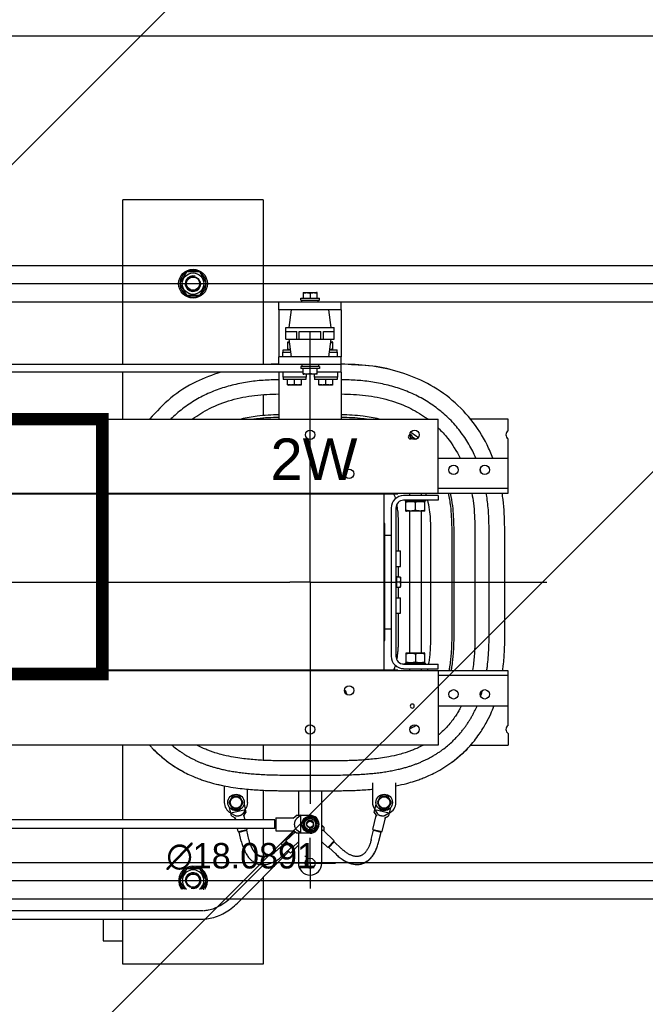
# Model space of a CAD drawing. Header units: centimetres. Extents: x -228435 to 111511, y -89367 to 428125.
# Tile 183 of 219: x -69249 to -68390, y 92970 to 94323. Entities that reach past the tile are written whole.
import ezdxf
from ezdxf.enums import TextEntityAlignment as Align

# ---------------------------------------------------------------- set-up
doc = ezdxf.new("R2010")
doc.units = ezdxf.units.CM
doc.header["$LTSCALE"] = 50
doc.linetypes.add('CENTER', pattern=[2, 1.25, -0.25, 0.25, -0.25])
doc.linetypes.add('HIDDEN2', pattern=[4.7625, 3.175, -1.5875])
doc.layers.get('0').update_dxf_attribs({"color": 8})
for name, color, linetype in [('ARCH_INFO_AREA_ETYKIETY_200', 8, 'Continuous'), ('ARCH_POMOCNICZE_IST', 8, 'HIDDEN2'), ('ARCH_WIDOK_IST', 8, 'Continuous')]:
    doc.layers.add(name, color=color, linetype=linetype)
doc.layers.add('ARCH_WIDOK', color=8, linetype='Continuous', lineweight=13)
doc.layers.add('EL_Transformator RESIBLOC', color=8, linetype='Continuous', lineweight=25)
doc.styles.add('Arial', font='ARIAL.TTF')
doc.styles.add('TEXTSTYLE_4', font='txt', dxfattribs={"width": 0.8})

# ---------------------------------------------------------------- blocks, each defined once
blk = doc.blocks.new('resibloc 20-04')
at = {"layer": 'EL_Transformator RESIBLOC', "linetype": 'Continuous'}
for p, q in [((9041.98, 19094.04), (9041.98, 19116.65)), ((9061.27, 19116.65), (9041.98, 19116.65)), ((9061.27, 19116.65), (9061.27, 19094.04)), ((9050.7, 19106.76), (9049.77, 19105.15)), ((9052.55, 19106.76), (9050.7, 19106.76)), ((9053.48, 19105.15), (9052.55, 19106.76)), ((9049.77, 19105.15), (9050.7, 19103.55)), ((9049.88, 19105.35), (9049.83, 19105.35)), ((9049.83, 19104.96), (9049.88, 19104.96)), ((9052.55, 19103.55), (9053.48, 19105.15)), ((9050.7, 19103.55), (9052.55, 19103.55)), ((9066.41, 19103.14), (9068.98, 19103.14)), ((9066.41, 19102.88), (9066.41, 19103.14)), ((9066.41, 19102.88), (9068.98, 19102.88)), ((9066.56, 19102.61), (9066.56, 19102.88)), ((9066.73, 19103.92), (9066.81, 19103.95)), ((9066.73, 19103.92), (9066.73, 19103.14)), ((9066.81, 19103.95), (9068.58, 19103.95)), ((9067.69, 19103.85), (9067.69, 19103.14)), ((9068.66, 19103.92), (9068.58, 19103.95)), ((9068.66, 19103.14), (9068.66, 19103.92)), ((9068.82, 19102.61), (9068.82, 19102.88)), ((9068.98, 19102.88), (9068.98, 19103.14)), ((9071.98, 19102.61), (9063.41, 19102.61)), ((9063.41, 19101.54), (9063.41, 19102.61)), ((9071.98, 19101.54), (9063.41, 19101.54)), ((9063.41, 19101.54), (9063.41, 19095.11)), ((9064.82, 19099.13), (9065.12, 19101.54)), ((9070.57, 19099.13), (9070.27, 19101.54)), ((9071.98, 19101.54), (9071.98, 19102.61)), ((9071.98, 19101.54), (9071.98, 19095.11)), ((9064.37, 19099.13), (9071.02, 19099.13)), ((9064.37, 19097.52), (9064.37, 19099.13)), ((9071.02, 19097.52), (9071.02, 19099.13)), ((9064.37, 19097.52), (9071.02, 19097.52)), ((9064.38, 19098.59), (9065.86, 19098.59)), ((9064.38, 19097.52), (9064.38, 19098.59)), ((9065.12, 19095.11), (9064.82, 19097.52)), ((9065.86, 19097.52), (9065.86, 19098.59)), ((9066.21, 19098.59), (9069.18, 19098.59)), ((9066.21, 19097.52), (9066.21, 19098.59)), ((9069.18, 19097.52), (9069.18, 19098.59)), ((9069.53, 19098.59), (9071.01, 19098.59)), ((9069.53, 19097.52), (9069.53, 19098.59)), ((9070.27, 19095.11), (9070.57, 19097.52)), ((9071.01, 19097.52), (9071.01, 19098.59)), ((9064, 19096.07), (9065, 19096.07)), ((9064, 19095.75), (9064, 19096.07)), ((9064.59, 19097.11), (9064.66, 19097.14)), ((9064.59, 19097.11), (9064.59, 19096.1)), ((9064.66, 19096.07), (9064.59, 19096.1)), ((9064.66, 19097.14), (9064.87, 19097.14)), ((9070.39, 19096.07), (9071.39, 19096.07)), ((9070.52, 19097.14), (9070.73, 19097.14)), ((9070.8, 19097.11), (9070.73, 19097.14)), ((9070.73, 19096.07), (9070.8, 19096.1)), ((9070.8, 19096.1), (9070.8, 19097.11)), ((9071.39, 19095.75), (9071.39, 19096.07)), ((9071.98, 19095.11), (9063.41, 19095.11)), ((9063.41, 19094.04), (9063.41, 19095.11)), ((9063.94, 19095.75), (9065.04, 19095.75)), ((9063.94, 19095.11), (9063.94, 19095.75)), ((9070.35, 19095.75), (9071.44, 19095.75)), ((9071.44, 19095.11), (9071.44, 19095.75)), ((9071.98, 19092.97), (9071.98, 19095.11)), ((9063.41, 19094.04), (9007.98, 19094.04)), ((9071.98, 19094.04), (9063.41, 19094.04)), ((9068.98, 19093.77), (9066.41, 19093.77)), ((9066.41, 19093.77), (9066.41, 19093.5)), ((9068.98, 19093.5), (9066.41, 19093.5)), ((9066.57, 19094.04), (9066.57, 19093.77)), ((9066.73, 19092.73), (9066.73, 19093.5)), ((9067.69, 19092.79), (9067.69, 19093.5)), ((9068.66, 19092.73), (9068.66, 19093.5)), ((9068.83, 19094.04), (9068.83, 19093.77)), ((9068.98, 19093.77), (9068.98, 19093.5)), ((9066.73, 19092.97), (9004.66, 19092.97)), ((9041.98, 19086.54), (9041.98, 19092.97)), ((9063.41, 19092.97), (9063.41, 19086.54)), ((9063.94, 19092.97), (9063.94, 19092.32)), ((9067.16, 19092.32), (9063.94, 19092.32)), ((9064, 19092.32), (9064, 19092)), ((9067.11, 19092), (9064, 19092)), ((9064.59, 19091.23), (9064.59, 19092)), ((9065.55, 19091.29), (9065.55, 19092)), ((9066.52, 19091.23), (9066.52, 19092)), ((9066.73, 19092.73), (9066.81, 19092.7)), ((9068.58, 19092.7), (9066.81, 19092.7)), ((9067.11, 19092.32), (9067.11, 19092)), ((9067.16, 19092.7), (9067.16, 19092.32)), ((9068.23, 19092.7), (9068.23, 19092.32)), ((9071.44, 19092.32), (9068.23, 19092.32)), ((9068.28, 19092.32), (9068.28, 19092)), ((9071.39, 19092), (9068.28, 19092)), ((9068.66, 19092.73), (9068.58, 19092.7)), ((9071.98, 19092.97), (9068.66, 19092.97)), ((9068.87, 19091.23), (9068.87, 19092)), ((9069.84, 19091.29), (9069.84, 19092)), ((9070.8, 19091.23), (9070.8, 19092)), ((9071.39, 19092.32), (9071.39, 19092)), ((9071.44, 19092.97), (9071.44, 19092.32)), ((9071.98, 19092.97), (9071.98, 19086.54)), ((9064.58, 19091.23), (9064.66, 19091.2)), ((9066.44, 19091.2), (9064.66, 19091.2)), ((9066.52, 19091.23), (9066.44, 19091.2)), ((9068.87, 19091.23), (9068.95, 19091.2)), ((9070.73, 19091.2), (9068.95, 19091.2)), ((9070.81, 19091.23), (9070.73, 19091.2)), ((9061.27, 19089.91), (9061.27, 19087.03)), ((9061.27, 19086.71), (9061.27, 19086.54)), ((8922.13, 19086.54), (9085.26, 19086.54)), ((9085.26, 19076.36), (9085.26, 19086.54)), ((9094.9, 19086.54), (9089.7, 19086.54)), ((9094.9, 19084.94), (9094.9, 19086.54)), ((9094.9, 19076.36), (9094.9, 19083.84)), ((9085.26, 19081.18), (9094.9, 19081.18)), ((8927.64, 19076.36), (9079.75, 19076.36)), ((8927.64, 19076.26), (9079.75, 19076.26)), ((9077.87, 19052.05), (9077.87, 19076.26)), ((9079.75, 19076.36), (9094.9, 19076.36)), ((9079.75, 19076.36), (9079.75, 19076.26)), ((9085.26, 19076.05), (9080.54, 19076.05)), ((9081.36, 19076.36), (9081.36, 19076.05)), ((9082.94, 19076.36), (9082.94, 19076.05)), ((9094.9, 19077), (9085.26, 19077)), ((9085.26, 19076.05), (9085.26, 19075.4)), ((9085.26, 19075.4), (9080.54, 19075.4)), ((9080.76, 19075.4), (9080.76, 19075.28)), ((9083.54, 19075.28), (9080.76, 19075.28)), ((9080.94, 19075.28), (9080.86, 19075.24)), ((9080.86, 19073.92), (9080.86, 19075.24)), ((9082.15, 19074), (9082.15, 19075.16)), ((9083.35, 19075.28), (9083.44, 19075.24)), ((9083.43, 19073.92), (9083.43, 19075.24)), ((9083.54, 19075.4), (9083.54, 19075.28)), ((9078.83, 19074.33), (9078.83, 19053.98)), ((9079.47, 19074.33), (9079.47, 19053.98)), ((9080.86, 19073.92), (9080.94, 19073.88)), ((9083.35, 19073.88), (9080.94, 19073.88)), ((9081.36, 19073.88), (9081.36, 19054.43)), ((9082.94, 19073.88), (9082.94, 19054.43)), ((9083.44, 19073.92), (9083.35, 19073.88)), ((9077.97, 19072.19), (9077.87, 19072.19)), ((9077.97, 19056.12), (9077.97, 19072.19)), ((9077.97, 19070.58), (9078.83, 19070.58)), ((9079.8, 19071.65), (9079.8, 19068.44)), ((9084.27, 19056.65), (9084.27, 19071.65)), ((9087.14, 19071.65), (9087.14, 19056.65)), ((9087.46, 19056.65), (9087.46, 19071.65)), ((9090.32, 19071.65), (9090.32, 19056.65)), ((9092.27, 19056.65), (9092.27, 19071.65)), ((9094.42, 19056.65), (9094.42, 19071.65)), ((9079.47, 19068.44), (9080.11, 19068.44)), ((9080.11, 19066.3), (9080.11, 19068.44)), ((9079.47, 19066.3), (9080.11, 19066.3)), ((9079.8, 19066.3), (9079.8, 19064.85)), ((9079.47, 19064.96), (9079.56, 19064.96)), ((9079.56, 19064.96), (9079.56, 19063.47)), ((9080.09, 19064.85), (9079.56, 19064.85)), ((9080.05, 19064.15), (9079.56, 19064.15)), ((9080.09, 19064.85), (9080.12, 19064.78)), ((9080.12, 19064.78), (9080.12, 19063.53)), ((9079.47, 19063.35), (9079.56, 19063.35)), ((9079.56, 19063.46), (9080.09, 19063.46)), ((9079.56, 19063.46), (9079.56, 19063.35)), ((9079.8, 19063.46), (9079.8, 19062.01)), ((9080.09, 19063.46), (9080.12, 19063.53)), ((9079.47, 19062.01), (9080.11, 19062.01)), ((9080.11, 19059.87), (9080.11, 19062.01)), ((9079.47, 19059.87), (9080.11, 19059.87)), ((9079.8, 19059.87), (9079.8, 19056.65)), ((9077.97, 19057.73), (9078.83, 19057.73)), ((9077.87, 19056.12), (9077.97, 19056.12)), ((9080.86, 19054.39), (9080.94, 19054.43)), ((9080.86, 19054.39), (9080.86, 19053.07)), ((9080.94, 19054.43), (9083.35, 19054.43)), ((9082.15, 19054.31), (9082.15, 19053.15)), ((9083.44, 19054.39), (9083.35, 19054.43)), ((9083.43, 19053.07), (9083.43, 19054.39)), ((9080.54, 19052.9), (9085.26, 19052.9)), ((9080.76, 19053.03), (9083.54, 19053.03)), ((9080.76, 19052.9), (9080.76, 19053.03)), ((9080.94, 19053.03), (9080.86, 19053.07)), ((9083.35, 19053.03), (9083.44, 19053.07)), ((9083.54, 19052.9), (9083.54, 19053.03)), ((9085.26, 19052.26), (9085.26, 19052.9)), ((9079.75, 19052.05), (8927.64, 19052.05)), ((9079.75, 19051.95), (8927.64, 19051.95)), ((9079.75, 19051.95), (9079.75, 19052.05)), ((9094.9, 19051.95), (9079.75, 19051.95)), ((9080.54, 19052.26), (9085.26, 19052.26)), ((9081.36, 19052.26), (9081.36, 19051.95)), ((9082.94, 19052.26), (9082.94, 19051.95)), ((9085.26, 19051.95), (9085.26, 19041.77)), ((9094.9, 19044.47), (9094.9, 19051.95)), ((9094.9, 19051.31), (9085.26, 19051.31)), ((9094.9, 19047.13), (9085.26, 19047.13)), ((9094.9, 19043.36), (9094.9, 19041.77)), ((9085.26, 19041.77), (8943.44, 19041.77)), ((9041.98, 19031.48), (9041.98, 19041.77)), ((9061.27, 19041.77), (9061.27, 19039.67)), ((9089.73, 19041.77), (9094.9, 19041.77)), ((9070.91, 19039.6), (9064.48, 19039.6)), ((9064.48, 19037.65), (9070.91, 19037.65)), ((9076.27, 19036.57), (9076.27, 19033.89)), ((9079.48, 19033.89), (9079.48, 19036.57)), ((9055.91, 19036.18), (9055.91, 19033.89)), ((9059.12, 19033.89), (9059.12, 19035.72)), ((9061.27, 19035.58), (9061.27, 19031.48)), ((9064.48, 19035.5), (9070.91, 19035.5)), ((9066.09, 19035.5), (9066.09, 19032.12)), ((9069.3, 19025.53), (9069.3, 19035.5)), ((9057.02, 19034.75), (9056.53, 19033.89)), ((9056.53, 19033.89), (9057.02, 19033.03)), ((9058.01, 19034.75), (9057.02, 19034.75)), ((9058.51, 19033.89), (9058.01, 19034.75)), ((9058.01, 19033.03), (9058.51, 19033.89)), ((9077.38, 19034.75), (9076.88, 19033.89)), ((9076.88, 19033.89), (9077.38, 19033.03)), ((9078.37, 19034.75), (9077.38, 19034.75)), ((9078.86, 19033.89), (9078.37, 19034.75)), ((9078.37, 19033.03), (9078.86, 19033.89)), ((9056.92, 19032.04), (9056.64, 19033.19)), ((9058.81, 19032.88), (9056.83, 19032.4)), ((9057.02, 19033.03), (9058.01, 19033.03)), ((9058.81, 19032.88), (9058.45, 19032.34)), ((9058.54, 19031.98), (9058.89, 19032.52)), ((9058.62, 19033.67), (9058.89, 19032.52)), ((9076.5, 19032.52), (9076.77, 19033.67)), ((9076.5, 19032.52), (9076.85, 19031.98)), ((9078.56, 19032.4), (9076.58, 19032.88)), ((9076.58, 19032.88), (9076.94, 19032.34)), ((9077.38, 19033.03), (9078.37, 19033.03)), ((9078.75, 19033.19), (9078.47, 19032.04)), ((9062.87, 19031.48), (9013.95, 19031.48)), ((9056.83, 19032.4), (9057.39, 19032.08)), ((9056.92, 19032.04), (9057.48, 19031.72)), ((9057.44, 19031.48), (9057.36, 19031.78)), ((9058.76, 19031.48), (9058.61, 19032.09)), ((9062.87, 19030.3), (9062.87, 19031.48)), ((9062.98, 19031.42), (9062.87, 19031.42)), ((9062.98, 19031.77), (9065.48, 19031.77)), ((9062.98, 19031.77), (9062.98, 19030)), ((9065.91, 19032.12), (9065.38, 19031.69)), ((9066.41, 19032.12), (9065.87, 19031.69)), ((9065.91, 19032.12), (9067.69, 19032.12)), ((9066.41, 19029.66), (9066.41, 19032.12)), ((9067.2, 19031.75), (9066.71, 19030.89)), ((9068.19, 19031.75), (9067.2, 19031.75)), ((9068.68, 19030.89), (9068.19, 19031.75)), ((9076.32, 19030.19), (9076.78, 19032.09)), ((9077.57, 19029.88), (9078.03, 19031.78)), ((9077.91, 19031.72), (9078.47, 19032.04)), ((9078.56, 19032.4), (9078, 19032.08)), ((9062.87, 19030.3), (9013.67, 19030.3)), ((9041.98, 19019.05), (9041.98, 19030.3)), ((9057.82, 19029.88), (9057.72, 19030.3)), ((9057.82, 19029.88), (9059.07, 19030.19)), ((9057.95, 19029.81), (9058.99, 19030.06)), ((9058.25, 19028.56), (9057.95, 19029.81)), ((9058.08, 19029.84), (9058.06, 19029.94)), ((9058.86, 19030.03), (9058.84, 19030.13)), ((9059.29, 19028.81), (9058.99, 19030.06)), ((9059.07, 19030.19), (9059.04, 19030.3)), ((9061.27, 19030.3), (9061.27, 19026.47)), ((9062.98, 19030.35), (9062.87, 19030.35)), ((9062.98, 19030), (9065.48, 19030)), ((9063.74, 19028.18), (9065.5, 19029.95)), ((9064.38, 19028.62), (9065.67, 19029.85)), ((9065.38, 19030.09), (9065.91, 19029.66)), ((9065.51, 19029.98), (9065.49, 19029.82)), ((9066.41, 19029.66), (9065.87, 19030.09)), ((9066.71, 19030.89), (9067.2, 19030.03)), ((9067.2, 19030.03), (9068.19, 19030.03)), ((9068.19, 19030.03), (9068.68, 19030.89)), ((9068.66, 19030.99), (9068.62, 19030.99)), ((9068.62, 19030.78), (9068.66, 19030.78)), ((9069.3, 19030.76), (9069.6, 19030.48)), ((9069.3, 19030.44), (9069.46, 19030.61)), ((9071.01, 19028.62), (9069.52, 19030.04)), ((9069.6, 19030.48), (9069.59, 19029.97)), ((9076.09, 19028.81), (9076.4, 19030.06)), ((9076.32, 19030.19), (9077.57, 19029.88)), ((9076.4, 19030.06), (9077.44, 19029.81)), ((9076.53, 19030.03), (9076.55, 19030.13)), ((9077.14, 19028.56), (9077.44, 19029.81)), ((9077.31, 19029.84), (9077.33, 19029.94)), ((9064.38, 19028.47), (9063.44, 19027.58)), ((9064.38, 19028.62), (9065.27, 19027.69)), ((9065.11, 19027.69), (9064.38, 19028.47)), ((9065.27, 19027.69), (9066.09, 19028.47)), ((9067.69, 19029.66), (9065.91, 19029.66)), ((9066.09, 19029.66), (9066.09, 19025.53)), ((9070.12, 19027.69), (9069.3, 19028.47)), ((9070.12, 19027.69), (9071.01, 19028.62)), ((9071.01, 19028.47), (9070.28, 19027.69)), ((9071.01, 19028.47), (9071.95, 19027.58)), ((9057.71, 19020.07), (9064.7, 19027.06)), ((9063.74, 19028.18), (9063.9, 19028.02)), ((9065.11, 19027.69), (9064.18, 19026.81)), ((9064.58, 19027.19), (9064.7, 19027.06)), ((9064.66, 19027.26), (9064.99, 19026.93)), ((9064.66, 19027.1), (9064.74, 19027.18)), ((9064.99, 19026.93), (9066.09, 19028.03)), ((9070.28, 19027.69), (9071.21, 19026.81)), ((9067.17, 19026.45), (9066.99, 19026.45)), ((9067.26, 19026.29), (9067.17, 19026.45)), ((9050.7, 19024.76), (9049.77, 19023.15)), ((9052.55, 19024.76), (9050.7, 19024.76)), ((9053.48, 19023.15), (9052.55, 19024.76)), ((9056.88, 19020.9), (9061.31, 19025.34)), ((9061.27, 19025.34), (9061.27, 19025.29)), ((9067.6, 19025.53), (9067.78, 19025.53)), ((9067.69, 19025.44), (9067.69, 19025.62)), ((9049.77, 19023.15), (9050.45, 19021.98)), ((9052.8, 19021.98), (9053.48, 19023.15)), ((9053.41, 19023.35), (9053.37, 19023.35)), ((9061.27, 19023.63), (9061.27, 19011.65)), ((9053.37, 19022.96), (9053.41, 19022.96)), ((8954.37, 19019.05), (9053.02, 19019.05)), ((8954.37, 19017.87), (9053.02, 19017.87)), ((9039.3, 19017.87), (9039.3, 19014.87)), ((9041.98, 19011.65), (9041.98, 19017.87)), ((9039.3, 19014.87), (9041.98, 19014.87)), ((9061.27, 19011.65), (9041.98, 19011.65))]:
    blk.add_line(p, q, dxfattribs=at)
at = {"layer": 'EL_Transformator RESIBLOC', "linetype": 'CENTER', "ltscale": 30}
for p, q in [((8898.71, 19105.15), (9110.09, 19105.15)), ((8898.71, 19023.15), (9110.09, 19023.15))]:
    blk.add_line(p, q, dxfattribs=at)
at = {"layer": 'EL_Transformator RESIBLOC', "linetype": 'CENTER'}
for p, q in [((9067.69, 19093.5), (9067.69, 19098.61)), ((9067.69, 19064.15), (9067.69, 19092.79)), ((9003.69, 19064.15), (9064.91, 19064.15)), ((9067.69, 19064.15), (9064.91, 19064.15)), ((9067.69, 19064.15), (9079.56, 19064.15)), ((9067.69, 19064.15), (9067.69, 19033.7)), ((9080.05, 19064.15), (9100.21, 19064.15)), ((9067.69, 19025.53), (9067.69, 19029.01)), ((9067.69, 19025.53), (9064.22, 19025.53)), ((9067.69, 19025.53), (9071.17, 19025.53)), ((9067.69, 19025.53), (9067.69, 19022.05))]:
    blk.add_line(p, q, dxfattribs=at)
at = {"layer": 'EL_Transformator RESIBLOC', "linetype": 'Continuous'}
for centre, radius in [((9051.62, 19105.15), 1.98), ((9051.62, 19105.15), 1.48), ((9051.62, 19105.15), 0.985), ((9051.62, 19105.15), 0.907), ((9067.69, 19084.39), 0.643), ((9082.04, 19084.39), 0.643), ((9087.4, 19079.57), 0.643), ((9091.68, 19079.57), 0.643), ((9073.05, 19079.04), 0.643), ((9073.05, 19049.27), 0.643), ((9087.4, 19048.74), 0.643), ((9091.68, 19048.74), 0.643), ((9067.69, 19043.92), 0.643), ((9082.04, 19043.92), 0.643), ((9057.52, 19033.89), 1.13), ((9057.52, 19033.89), 0.782), ((9077.87, 19033.89), 1.13), ((9077.87, 19033.89), 0.782), ((9067.69, 19030.89), 1.13), ((9067.69, 19030.89), 0.782), ((9067.69, 19030.89), 0.484), ((9067.69, 19030.89), 0.437), ((9067.69, 19025.53), 0.696), ((9051.62, 19023.15), 0.985), ((9051.62, 19023.15), 0.907)]:
    blk.add_circle(centre, radius, dxfattribs=at)
for centre, radius, start, end in [((9051.62, 19105.15), 1.8, 63.4943, 116.693), ((9051.62, 19105.15), 1.8, 123.4386, 173.8494), ((9051.62, 19105.15), 1.07, 75, 15), ((9051.62, 19105.15), 1.8, 3.3262, 56.481), ((9051.62, 19105.15), 1.8, 186.1506, 236.5614), ((9051.62, 19105.15), 1.8, 303.519, 356.6738), ((9051.62, 19105.15), 1.8, 243.307, 296.5057), ((9081.46, 19084.11), 0.278, 0, 180), ((9081.46, 19084.11), 0.278, 180, 0), ((9095.23, 19084.39), 0.643, 121.1089, 238.8911), ((9071.98, 19079.57), 0.75, 306.5086, 0), ((9080.54, 19074.33), 1.71, 90, 180), ((9080.54, 19074.33), 1.07, 90, 180), ((9080.54, 19053.98), 1.71, 180, 270), ((9080.54, 19053.98), 1.07, 180, 270), ((9071.98, 19048.74), 0.75, 0, 53.4914), ((9081.72, 19047.13), 0.278, 0, 180), ((9081.72, 19047.13), 0.278, 180, 0), ((9095.23, 19043.92), 0.643, 121.1089, 238.8911), ((9057.52, 19033.89), 1.61, 180, 243.0757), ((9057.52, 19033.89), 1.61, 321.9693, 0), ((9077.87, 19033.89), 1.61, 180, 215.96), ((9077.87, 19033.89), 1.61, 294.7467, 0), ((9067.69, 19030.89), 0.97, 122.533, 177.5289), ((9067.69, 19030.89), 0.536, 255, 195), ((9067.69, 19030.89), 0.97, 62.4012, 117.5111), ((9067.69, 19030.89), 1.23, 270, 90), ((9067.69, 19030.89), 0.97, 6.2803, 57.4736), ((9067.69, 19030.89), 0.97, 182.4711, 237.467), ((9067.69, 19030.89), 0.97, 242.4889, 297.5988), ((9067.69, 19030.89), 0.97, 302.5264, 353.7197), ((9051.62, 19023.15), 1.98, 324.2894, 216.495), ((9051.62, 19023.15), 1.8, 123.519, 176.6738), ((9051.62, 19023.15), 1.48, 307.3666, 232.6334), ((9051.62, 19023.15), 1.8, 63.307, 116.5057), ((9051.62, 19023.15), 1.8, 6.1506, 56.5614), ((9067.69, 19025.53), 1.61, 180, 0), ((9051.62, 19023.15), 1.8, 183.3262, 220.9331), ((9051.62, 19023.15), 1.07, 255, 195), ((9051.62, 19023.15), 1.8, 319.085, 353.8494)]:
    blk.add_arc(centre, radius, start, end, dxfattribs=at)
for points in [[(9066.73, 19103.85), (9066.85, 19103.88), (9066.97, 19103.9), (9067.09, 19103.91), (9067.21, 19103.92), (9067.33, 19103.91), (9067.45, 19103.9), (9067.57, 19103.88), (9067.69, 19103.85)], [(9067.69, 19103.85), (9067.82, 19103.88), (9067.94, 19103.9), (9068.06, 19103.91), (9068.18, 19103.92), (9068.3, 19103.91), (9068.42, 19103.9), (9068.54, 19103.88), (9068.66, 19103.85)], [(9064.59, 19097.05), (9064.7, 19097.07), (9064.8, 19097.09), (9064.87, 19097.1)], [(9065, 19096.1), (9064.91, 19096.11), (9064.8, 19096.12), (9064.7, 19096.14), (9064.59, 19096.17)], [(9070.8, 19096.17), (9070.69, 19096.14), (9070.58, 19096.12), (9070.48, 19096.11), (9070.39, 19096.1)], [(9070.52, 19097.1), (9070.58, 19097.09), (9070.69, 19097.07), (9070.8, 19097.05)], [(9063.41, 19094.1), (9062.34, 19094.08)], [(9075.7, 19093.88), (9071.98, 19094.1)], [(9092.8, 19081.18), (9091.99, 19083.02), (9089.77, 19086.49), (9086.82, 19089.45), (9083.35, 19091.66), (9079.63, 19093.1), (9075.82, 19093.87), (9071.98, 19094.1)], [(9092.8, 19081.18), (9091.99, 19083.02), (9089.77, 19086.49), (9086.82, 19089.45), (9083.35, 19091.66), (9079.63, 19093.1), (9075.82, 19093.87), (9075.7, 19093.88)], [(9055.45, 19093.01), (9052.04, 19091.66), (9048.57, 19089.45), (9045.67, 19086.56)], [(9067.69, 19092.79), (9067.57, 19092.76), (9067.45, 19092.74), (9067.33, 19092.73), (9067.21, 19092.73), (9067.09, 19092.73), (9066.97, 19092.74), (9066.85, 19092.76), (9066.73, 19092.79)], [(9068.66, 19092.79), (9068.54, 19092.76), (9068.42, 19092.74), (9068.3, 19092.73), (9068.18, 19092.73), (9068.06, 19092.73), (9067.94, 19092.74), (9067.82, 19092.76), (9067.69, 19092.79)], [(9063.41, 19091.94), (9061.25, 19091.87), (9059.1, 19091.62), (9056.98, 19091.19), (9054.91, 19090.56), (9052.94, 19089.7), (9051.07, 19088.6), (9049.34, 19087.27), (9048.57, 19086.56)], [(9065.55, 19091.29), (9065.41, 19091.26), (9065.27, 19091.24), (9065.14, 19091.23), (9065, 19091.23), (9064.87, 19091.24), (9064.73, 19091.26), (9064.59, 19091.29)], [(9066.52, 19091.29), (9066.38, 19091.26), (9066.24, 19091.24), (9066.1, 19091.23), (9065.97, 19091.23), (9065.83, 19091.24), (9065.69, 19091.26), (9065.55, 19091.29)], [(9069.84, 19091.29), (9069.7, 19091.26), (9069.56, 19091.24), (9069.42, 19091.23), (9069.29, 19091.23), (9069.15, 19091.24), (9069.01, 19091.26), (9068.87, 19091.29)], [(9070.8, 19091.29), (9070.66, 19091.26), (9070.52, 19091.24), (9070.39, 19091.23), (9070.25, 19091.23), (9070.12, 19091.24), (9069.98, 19091.26), (9069.84, 19091.29)], [(9090.46, 19081.19), (9090.02, 19082.13), (9088.93, 19084), (9087.6, 19085.73), (9086.05, 19087.27), (9084.32, 19088.6), (9082.45, 19089.7), (9080.47, 19090.56), (9078.41, 19091.19), (9076.29, 19091.62), (9074.14, 19091.87), (9071.98, 19091.94)], [(9051.55, 19086.57), (9053.87, 19087.99), (9056.89, 19089.16), (9060.08, 19089.8), (9063.41, 19090)], [(9071.98, 19090), (9075.31, 19089.8), (9078.5, 19089.16), (9081.52, 19087.99), (9083.84, 19086.57)], [(9063.41, 19087.13), (9060.43, 19086.95), (9058.23, 19086.55)], [(9059.86, 19086.55), (9060.47, 19086.64), (9063.41, 19086.81)], [(9077.16, 19086.55), (9074.96, 19086.95), (9071.98, 19087.13)], [(9071.98, 19086.81), (9074.92, 19086.64), (9075.53, 19086.55)], [(9085.28, 19085.34), (9086.57, 19083.93), (9088.32, 19081.18)], [(9081.42, 19084.37), (9082.22, 19083.79)], [(9081.58, 19084.65), (9081.49, 19084.71)], [(9082.51, 19083.97), (9082.47, 19084.01), (9081.58, 19084.65)], [(9091.08, 19079.58), (9091.07, 19079.61)], [(9091.2, 19079.22), (9091.08, 19079.58)], [(9079.17, 19076.26), (9079.24, 19076.09), (9079.37, 19075.73), (9079.41, 19075.59)], [(9083.68, 19076.05), (9083.62, 19076.23), (9083.57, 19076.36)], [(9086.66, 19076.36), (9086.96, 19074.59), (9087.14, 19071.65)], [(9087.46, 19071.65), (9087.28, 19074.63), (9086.99, 19076.36)], [(9089.91, 19076.36), (9090.12, 19074.98), (9090.32, 19071.65)], [(9091.9, 19076.29), (9091.89, 19076.36)], [(9092.27, 19071.65), (9092.19, 19073.81), (9091.95, 19075.97), (9091.9, 19076.29)], [(9094.42, 19071.65), (9094.19, 19075.49), (9094.07, 19076.36)], [(9094.42, 19071.65), (9094.19, 19075.49), (9094.07, 19076.36)], [(9079.59, 19074.79), (9079.62, 19074.59), (9079.67, 19074.19), (9079.72, 19073.78), (9079.75, 19073.36), (9079.77, 19072.94), (9079.79, 19072.52), (9079.8, 19072.09), (9079.8, 19071.65)], [(9080.86, 19075.16), (9081.01, 19075.19), (9081.15, 19075.22), (9081.29, 19075.23), (9081.43, 19075.24), (9081.58, 19075.24), (9081.72, 19075.23), (9081.86, 19075.22), (9082, 19075.19), (9082.15, 19075.16)], [(9082.15, 19075.16), (9082.3, 19075.19), (9082.44, 19075.22), (9082.58, 19075.23), (9082.72, 19075.24), (9082.86, 19075.24), (9083, 19075.23), (9083.14, 19075.22), (9083.29, 19075.19), (9083.43, 19075.16)], [(9084.27, 19071.65), (9084.11, 19074.1), (9083.85, 19075.41)], [(9082.15, 19074), (9082, 19073.97), (9081.86, 19073.94), (9081.72, 19073.93), (9081.58, 19073.92), (9081.43, 19073.92), (9081.29, 19073.93), (9081.15, 19073.94), (9081.01, 19073.97), (9080.86, 19074)], [(9083.43, 19074), (9083.29, 19073.97), (9083.14, 19073.94), (9083, 19073.93), (9082.86, 19073.92), (9082.72, 19073.92), (9082.58, 19073.93), (9082.44, 19073.94), (9082.3, 19073.97), (9082.15, 19074)], [(9080.05, 19064.85), (9080.07, 19064.77), (9080.08, 19064.69), (9080.09, 19064.62), (9080.09, 19064.54), (9080.09, 19064.46), (9080.09, 19064.39), (9080.08, 19064.31), (9080.07, 19064.23), (9080.05, 19064.15)], [(9080.05, 19064.15), (9080.07, 19064.07), (9080.08, 19064), (9080.09, 19063.92), (9080.09, 19063.84), (9080.09, 19063.77), (9080.09, 19063.69), (9080.08, 19063.61), (9080.07, 19063.54), (9080.05, 19063.46)], [(9079.8, 19056.65), (9079.8, 19056.15), (9079.78, 19055.64), (9079.76, 19055.14), (9079.72, 19054.65), (9079.67, 19054.17), (9079.61, 19053.69), (9079.58, 19053.53)], [(9084.01, 19052.9), (9084.02, 19052.99), (9084.13, 19053.76), (9084.2, 19054.51), (9084.24, 19055.24), (9084.26, 19055.95), (9084.27, 19056.65)], [(9087.14, 19056.65), (9087.13, 19055.89), (9087.1, 19055.11), (9087.05, 19054.29), (9086.97, 19053.44), (9086.85, 19052.53), (9086.75, 19051.95)], [(9087.07, 19051.95), (9087.17, 19052.48), (9087.29, 19053.41), (9087.37, 19054.27), (9087.42, 19055.09), (9087.45, 19055.88), (9087.46, 19056.65)], [(9090.32, 19056.65), (9090.31, 19055.82), (9090.29, 19054.96), (9090.23, 19054.05), (9090.14, 19053.09), (9090, 19052.03), (9089.98, 19051.95)], [(9091.96, 19051.99), (9092.04, 19052.58), (9092.16, 19053.79), (9092.24, 19055.14), (9092.27, 19056.65)], [(9094.13, 19051.95), (9094.22, 19052.63), (9094.32, 19053.74), (9094.38, 19054.77), (9094.42, 19055.74), (9094.42, 19056.65)], [(9080.86, 19054.31), (9081.01, 19054.34), (9081.15, 19054.37), (9081.29, 19054.38), (9081.43, 19054.39), (9081.58, 19054.39), (9081.72, 19054.38), (9081.86, 19054.37), (9082, 19054.34), (9082.15, 19054.31)], [(9082.15, 19054.31), (9082.3, 19054.34), (9082.44, 19054.37), (9082.58, 19054.38), (9082.72, 19054.39), (9082.86, 19054.39), (9083, 19054.38), (9083.14, 19054.37), (9083.29, 19054.34), (9083.43, 19054.31)], [(9082.15, 19053.15), (9082, 19053.12), (9081.86, 19053.09), (9081.72, 19053.08), (9081.58, 19053.07), (9081.43, 19053.07), (9081.29, 19053.08), (9081.15, 19053.09), (9081.01, 19053.12), (9080.86, 19053.15)], [(9083.43, 19053.15), (9083.29, 19053.12), (9083.14, 19053.09), (9083, 19053.08), (9082.86, 19053.07), (9082.72, 19053.07), (9082.58, 19053.08), (9082.44, 19053.09), (9082.3, 19053.12), (9082.15, 19053.15)], [(9079.4, 19052.73), (9079.27, 19052.33), (9079.15, 19052.04)], [(9083.81, 19051.95), (9083.86, 19052.16), (9083.89, 19052.26)], [(9091.2, 19048.69), (9091.28, 19048.95)], [(9091.28, 19048.95), (9091.38, 19049.28)], [(9091.12, 19048.44), (9091.2, 19048.69)], [(9088.46, 19047.13), (9088.26, 19046.75), (9087.93, 19046.18), (9087.54, 19045.59), (9087.05, 19044.93), (9086.41, 19044.2), (9085.26, 19043.11)], [(9085.89, 19041.14), (9086.55, 19041.65), (9087.14, 19042.18), (9087.66, 19042.69), (9088.1, 19043.17), (9088.47, 19043.6), (9088.78, 19044), (9089.06, 19044.37), (9089.32, 19044.75), (9089.57, 19045.14), (9089.8, 19045.53), (9090.03, 19045.93), (9090.24, 19046.34), (9090.44, 19046.76), (9090.61, 19047.13)], [(9087.17, 19039.4), (9089.41, 19041.4), (9090.25, 19042.37), (9090.9, 19043.25), (9091.42, 19044.03), (9091.85, 19044.76), (9092.51, 19046.08), (9092.94, 19047.12)], [(9088.74, 19040.72), (9089.41, 19041.4), (9090.25, 19042.37), (9090.9, 19043.25), (9091.42, 19044.03), (9091.85, 19044.76), (9092.51, 19046.08), (9092.94, 19047.12)], [(9081.43, 19044.05), (9081.66, 19044.17)], [(9081.66, 19044.17), (9081.73, 19044.2), (9082.27, 19044.5)], [(9045.65, 19041.76), (9045.98, 19041.4), (9046.65, 19040.72)], [(9045.65, 19041.76), (9045.98, 19041.4), (9048.22, 19039.4)], [(9046.65, 19040.72), (9048.22, 19039.4)], [(9048.71, 19041.77), (9048.84, 19041.65), (9049.5, 19041.14)], [(9049.5, 19041.14), (9049.88, 19040.87), (9050.26, 19040.62), (9050.65, 19040.37), (9051.05, 19040.14), (9051.46, 19039.93), (9051.87, 19039.72), (9052.28, 19039.53), (9052.69, 19039.35), (9053.12, 19039.19), (9053.54, 19039.03), (9053.97, 19038.89), (9054.41, 19038.75), (9054.91, 19038.61), (9055.48, 19038.47), (9056.13, 19038.32), (9056.85, 19038.19), (9057.59, 19038.07), (9058.36, 19037.96), (9059.16, 19037.88), (9060.02, 19037.8), (9060.97, 19037.74), (9062.03, 19037.69), (9063.2, 19037.66), (9064.48, 19037.65)], [(9064.48, 19039.6), (9063.64, 19039.6), (9062.79, 19039.62), (9061.92, 19039.64), (9061.03, 19039.68), (9060.09, 19039.75), (9059.11, 19039.84), (9058.05, 19039.96), (9056.87, 19040.16), (9055.46, 19040.48), (9054.62, 19040.72), (9054.15, 19040.88), (9053.65, 19041.07), (9053.06, 19041.31), (9052.34, 19041.66), (9052.12, 19041.77)], [(9083.26, 19041.77), (9083.05, 19041.66), (9082.33, 19041.31), (9081.74, 19041.07), (9081.24, 19040.88), (9080.77, 19040.72), (9079.93, 19040.48), (9078.52, 19040.16), (9077.34, 19039.96), (9076.28, 19039.84), (9075.29, 19039.75), (9074.36, 19039.68), (9073.47, 19039.64), (9072.6, 19039.62), (9071.75, 19039.6), (9070.91, 19039.6)], [(9070.91, 19037.65), (9072.21, 19037.66), (9073.4, 19037.7), (9074.47, 19037.74), (9075.43, 19037.81), (9076.29, 19037.88), (9077.11, 19037.97), (9077.9, 19038.08), (9078.68, 19038.21), (9079.43, 19038.36), (9080.12, 19038.52), (9080.71, 19038.67), (9081.22, 19038.82), (9081.68, 19038.97), (9082.12, 19039.13), (9082.56, 19039.3), (9083.01, 19039.49), (9083.44, 19039.68), (9083.86, 19039.89), (9084.28, 19040.11), (9084.69, 19040.35), (9085.1, 19040.6), (9085.5, 19040.86), (9085.89, 19041.14)], [(9087.17, 19039.4), (9088.74, 19040.72)], [(9048.22, 19039.4), (9049.42, 19038.6)], [(9048.22, 19039.4), (9050.46, 19038.02), (9051.38, 19037.57), (9052.15, 19037.25), (9052.78, 19037.01), (9053.37, 19036.81), (9054.41, 19036.51), (9056.11, 19036.13), (9057.48, 19035.9), (9058.69, 19035.76), (9059.78, 19035.66), (9060.8, 19035.59), (9061.77, 19035.54), (9062.7, 19035.52), (9063.6, 19035.5), (9064.48, 19035.5)], [(9079.48, 19036.17), (9080.98, 19036.51), (9082.02, 19036.81), (9082.61, 19037.01), (9083.24, 19037.25), (9084, 19037.57), (9084.93, 19038.02), (9087.17, 19039.4)], [(9049.42, 19038.6), (9050.46, 19038.02), (9051.38, 19037.57), (9052.15, 19037.25), (9052.78, 19037.01), (9053.37, 19036.81), (9054.41, 19036.51), (9055.91, 19036.17)], [(9070.91, 19035.5), (9071.79, 19035.5), (9072.69, 19035.52), (9073.62, 19035.54), (9074.59, 19035.59), (9075.61, 19035.66), (9076.27, 19035.71)], [(9058.45, 19032.34), (9058.4, 19032.27), (9058.33, 19032.21), (9058.25, 19032.15), (9058.16, 19032.1), (9058.06, 19032.07), (9057.96, 19032.04), (9057.86, 19032.02), (9057.76, 19032.01), (9057.66, 19032.01), (9057.56, 19032.02), (9057.47, 19032.04), (9057.39, 19032.08)], [(9065.87, 19030.09), (9065.79, 19030.16), (9065.73, 19030.26), (9065.67, 19030.37), (9065.63, 19030.49), (9065.6, 19030.62), (9065.58, 19030.75), (9065.57, 19030.89), (9065.58, 19031.02), (9065.6, 19031.16), (9065.63, 19031.29), (9065.67, 19031.41), (9065.73, 19031.52), (9065.79, 19031.61), (9065.87, 19031.69)], [(9078, 19032.08), (9077.92, 19032.04), (9077.83, 19032.02), (9077.73, 19032.01), (9077.63, 19032.01), (9077.53, 19032.02), (9077.43, 19032.04), (9077.33, 19032.07), (9077.23, 19032.1), (9077.14, 19032.15), (9077.06, 19032.21), (9076.99, 19032.27), (9076.94, 19032.34)], [(9069.3, 19030.11), (9069.32, 19030.11), (9069.4, 19030.1), (9069.46, 19030.08), (9069.52, 19030.04)], [(9058.25, 19028.56), (9058.33, 19028.27), (9058.42, 19027.97), (9058.52, 19027.66), (9058.64, 19027.36), (9058.78, 19027.08), (9058.92, 19026.81), (9059.08, 19026.57), (9059.25, 19026.34), (9059.42, 19026.14), (9059.61, 19025.96), (9059.82, 19025.8), (9060.04, 19025.65), (9060.29, 19025.53), (9060.55, 19025.43), (9060.83, 19025.37), (9061.11, 19025.34), (9061.37, 19025.34), (9061.63, 19025.36), (9061.89, 19025.41), (9062.15, 19025.49), (9062.41, 19025.59), (9062.68, 19025.71), (9062.94, 19025.85), (9063.21, 19026.02), (9063.47, 19026.2), (9063.73, 19026.4), (9063.97, 19026.61), (9064.18, 19026.81)], [(9063.44, 19027.58), (9063.28, 19027.43), (9063.09, 19027.27), (9062.9, 19027.12), (9062.7, 19026.98), (9062.51, 19026.86), (9062.33, 19026.75), (9062.15, 19026.67), (9061.97, 19026.6), (9061.81, 19026.54), (9061.66, 19026.51), (9061.51, 19026.48), (9061.37, 19026.47), (9061.22, 19026.47), (9061.08, 19026.48), (9060.94, 19026.51), (9060.81, 19026.55), (9060.68, 19026.6), (9060.55, 19026.66), (9060.44, 19026.74), (9060.32, 19026.83), (9060.21, 19026.93), (9060.1, 19027.05), (9060, 19027.18), (9059.89, 19027.33), (9059.79, 19027.5), (9059.69, 19027.69), (9059.59, 19027.9), (9059.5, 19028.12), (9059.42, 19028.35), (9059.35, 19028.58), (9059.29, 19028.81)], [(9063.44, 19027.58), (9063.27, 19027.42), (9063.08, 19027.25), (9062.88, 19027.1), (9062.68, 19026.95), (9062.48, 19026.82), (9062.29, 19026.71), (9062.11, 19026.62), (9061.94, 19026.55), (9061.77, 19026.49), (9061.62, 19026.45), (9061.47, 19026.42), (9061.33, 19026.41), (9061.19, 19026.41), (9061.06, 19026.42), (9060.92, 19026.44), (9060.79, 19026.48), (9060.67, 19026.53), (9060.55, 19026.6), (9060.43, 19026.67), (9060.32, 19026.76), (9060.21, 19026.87), (9060.11, 19026.98), (9060, 19027.12), (9059.9, 19027.28), (9059.79, 19027.45), (9059.69, 19027.65), (9059.6, 19027.86), (9059.51, 19028.09), (9059.43, 19028.33), (9059.36, 19028.57), (9059.29, 19028.81)], [(9064.55, 19028.45), (9064.47, 19028.37)], [(9070.92, 19028.37), (9070.84, 19028.45)], [(9071.21, 19026.81), (9071.44, 19026.59), (9071.69, 19026.38), (9071.96, 19026.18), (9072.22, 19026), (9072.48, 19025.84), (9072.74, 19025.71), (9073, 19025.6), (9073.26, 19025.51), (9073.51, 19025.44), (9073.76, 19025.39), (9074.02, 19025.37), (9074.28, 19025.37), (9074.55, 19025.4), (9074.82, 19025.47), (9075.08, 19025.56), (9075.33, 19025.68), (9075.55, 19025.82), (9075.76, 19025.98), (9075.94, 19026.16), (9076.12, 19026.35), (9076.29, 19026.56), (9076.44, 19026.8), (9076.59, 19027.05), (9076.72, 19027.33), (9076.85, 19027.62), (9076.96, 19027.93), (9077.06, 19028.25), (9077.14, 19028.56)], [(9071.21, 19026.81), (9071.44, 19026.6), (9071.69, 19026.39), (9071.95, 19026.19), (9072.21, 19026.01), (9072.47, 19025.86), (9072.73, 19025.72), (9072.99, 19025.61), (9073.24, 19025.53), (9073.5, 19025.46), (9073.75, 19025.42), (9074.01, 19025.4), (9074.27, 19025.4), (9074.54, 19025.43), (9074.82, 19025.5), (9075.08, 19025.59), (9075.32, 19025.71), (9075.55, 19025.85), (9075.75, 19026.01), (9075.94, 19026.18), (9076.12, 19026.37), (9076.29, 19026.58), (9076.44, 19026.82), (9076.59, 19027.07), (9076.72, 19027.34), (9076.85, 19027.63), (9076.96, 19027.94), (9077.06, 19028.25), (9077.14, 19028.56)], [(9076.09, 19028.81), (9076.04, 19028.58), (9075.97, 19028.35), (9075.89, 19028.12), (9075.8, 19027.9), (9075.7, 19027.69), (9075.6, 19027.5), (9075.5, 19027.33), (9075.39, 19027.18), (9075.29, 19027.05), (9075.18, 19026.93), (9075.07, 19026.83), (9074.95, 19026.74), (9074.84, 19026.66), (9074.71, 19026.6), (9074.58, 19026.55), (9074.45, 19026.51), (9074.31, 19026.48), (9074.17, 19026.47), (9074.02, 19026.47), (9073.88, 19026.48), (9073.73, 19026.51), (9073.58, 19026.54), (9073.42, 19026.6), (9073.24, 19026.67), (9073.06, 19026.75), (9072.88, 19026.86), (9072.69, 19026.98), (9072.49, 19027.12), (9072.3, 19027.27), (9072.11, 19027.43), (9071.95, 19027.58)], [(9065.02, 19027.79), (9065.1, 19027.86)], [(9070.29, 19027.86), (9070.37, 19027.79)], [(9053.02, 19021.98), (9053.12, 19021.98)], [(9053.12, 19019.05), (9053.76, 19019.13), (9054.56, 19019.36), (9055.36, 19019.74), (9056.15, 19020.26), (9056.88, 19020.9)], [(9053.02, 19017.87), (9053.97, 19017.97), (9054.96, 19018.25), (9055.93, 19018.71), (9056.86, 19019.32), (9057.71, 19020.07)]]:
    blk.add_spline(points, degree=3, dxfattribs=at)
blk.add_solid([(9067.29, 19026.31), (9067.23, 19026.28), (9067.35, 19026.14)], dxfattribs=at)
at = {"layer": 'EL_Transformator RESIBLOC', "linetype": 'Continuous', "style": 'TEXTSTYLE_4', "width": 1.046468}
blk.add_text('2W', height=5.705, dxfattribs=at).set_placement((9062.25, 19078.18), (9074.19, 19078.18), align=Align.FIT)
at = {"layer": 'EL_Transformator RESIBLOC', "linetype": 'Continuous', "insert": (9058.23, 19026.45), "char_height": 3.5, "attachment_point": 5}
blk.add_mtext('\\A1;∅18.0891', dxfattribs=at)
blk = doc.blocks.new('etykieta_numer')
at = {"color": 0, "linetype": 'ByBlock', "const_width": 2.44}
blk.add_lwpolyline([(-50, -50), (-50, 0), (50, 0), (50, -50)], close=True, dxfattribs=at)
at = {"color": 0, "linetype": 'ByBlock', "style": 'Arial'}
blk.add_attdef('AECAREA:NUMBER', text='', height=28, dxfattribs=at).set_placement((0, -25), align=Align.MIDDLE)

msp = doc.modelspace()

# ---------------------------------------------------------------- hatches: boundary and pattern name
at = {"layer": 'ARCH_WIDOK'}
h = msp.add_hatch(dxfattribs=at)
h.set_pattern_fill('ANSI31', color=256, scale=290, style=0)
h.set_pattern_definition([(45, (-121140, -45000), (-651.0686, 651.0686), [])])
h.paths.add_polyline_path([(-71740, 89100), (-71740, 102700), (-71190, 102700), (-71190, 105100), (-64590, 105100), (-64590, 89100)])

# ---------------------------------------------------------------- linework, layer by layer
at = {"layer": 'ARCH_POMOCNICZE_IST'}
for p, q in [((-71590, 93960, 630), (-67640, 93960, 630)), ((-71590, 93140, 630), (-67640, 93140, 630))]:
    msp.add_line(p, q, dxfattribs=at)
at = {"layer": 'ARCH_WIDOK_IST'}
for p, q in [((-71590, 93985, 630), (-67640, 93985, 630)), ((-71590, 93935, 630), (-67640, 93935, 630)), ((-71590, 93165, 630), (-67640, 93165, 630)), ((-71590, 93115, 630), (-67640, 93115, 630))]:
    msp.add_line(p, q, dxfattribs=at)
at = {"layer": 'ARCH_WIDOK_IST', "elevation": 630}
msp.add_lwpolyline([(-70640, 92800), (-68240, 92800), (-68240, 94300), (-70640, 94300)], close=True, dxfattribs=at)

# ---------------------------------------------------------------- block references
at = {"layer": 'ARCH_INFO_AREA_ETYKIETY_200', "linetype": 'Continuous', "lineweight": -3, "xscale": 7, "yscale": 7, "zscale": 10}
msp.add_blockref('etykieta_numer', (-69485.31379, 93773.77463, 630), dxfattribs=at).add_auto_attribs({'AECAREA:NUMBER': '047'})
at = {"layer": 'EL_Transformator RESIBLOC', "xscale": 10, "yscale": 10, "zscale": 10}
msp.add_blockref('resibloc 20-04', (-159526.94822, -97091.54459, 630), dxfattribs=at)

doc.saveas('drawing.dxf')
